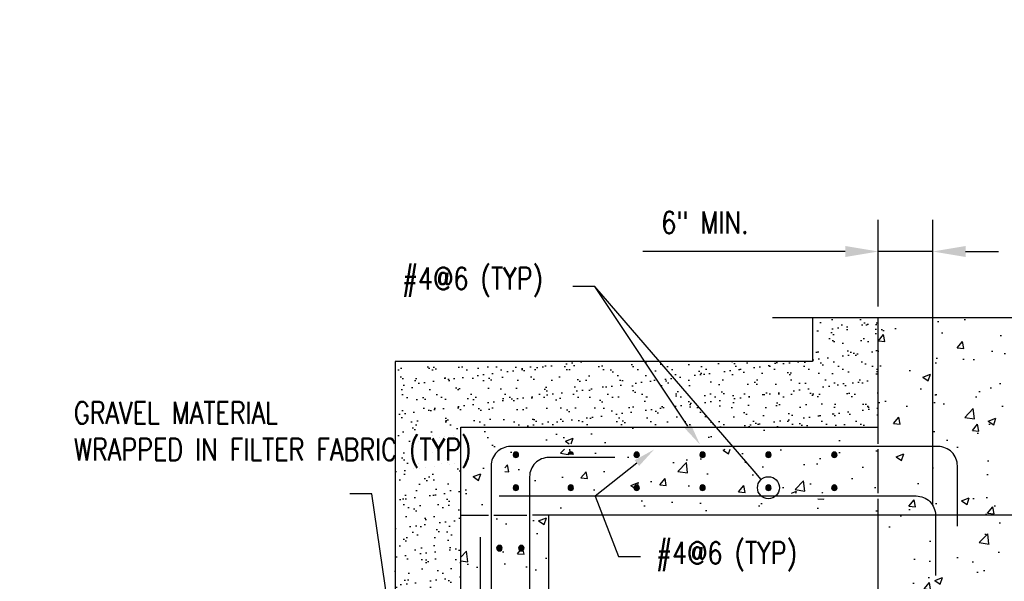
# Model space of a CAD drawing. Header units: inches. Extents: x 54 to 1490, y -286 to 93.
# Tile 12 of 22: x 553 to 642, y 42 to 93. Entities that reach past the tile are written whole.
import ezdxf
from ezdxf import colors
from ezdxf.entities.mleader import LeaderData, LeaderLine
from ezdxf.math import Vec2, Vec3

# ---------------------------------------------------------------- set-up
doc = ezdxf.new("R2010")
doc.units = ezdxf.units.IN
doc.header["$MEASUREMENT"] = 0
for name, color, linetype in [('A-ANNO-DIMS', 1, 'Continuous'), ('A-DETL-GENF', 3, 'Continuous'), ('A-DETL-THIN', 1, 'Continuous'), ('A-DETL-WIDE', 4, 'Continuous'), ('A-FLOR', 5, 'Continuous'), ('A-FLOR-PATT', 8, 'Continuous'), ('A-WALL', 5, 'Continuous'), ('A-WALL-PATT', 8, 'Continuous'), ('G-ANNO-SYMB', 2, 'Continuous'), ('G-ANNO-TEXT', 2, 'Continuous')]:
    doc.layers.add(name, color=color, linetype=linetype)
doc.styles.add('Annotative', font='romans.shx', dxfattribs={"width": 0.8, "height": 0.125})
doc.dimstyles.new('Annotative', dxfattribs={"dimscale": 0, "dimtxt": 0.125, "dimasz": 0.125, "dimexe": 0.18, "dimexo": 0.0625, "dimgap": 0.09, "dimtad": 1, "dimdec": 3, "dimzin": 3, "dimdsep": 46, "dimlunit": 4, "dimtxsty": 'Annotative', "dimcen": 0.09, "dimclrt": 2, "dimazin": 2, "dimtfac": 1, "dimtdec": 3, "dimtmove": 0, "dimatfit": 0, "dimfxl": 1, "dimtfill": 1, "dimfrac": 2, "dimtolj": 1, "dimtzin": 0, "dimarcsym": 0})
pattern_1 = [(50, (429.607, 0), (7.1726, -0.62752), [0.75, -8.25]), (355, (429.607, 0), (-1.38751, 7.52192), [0.6, -6.6]), (100.4514, (430.205, -0.052), (5.7851, 6.8944), [0.6374, -7.01142]), (46.184, (429.607, 2), (10.6724, -1.6552), [1.125, -12.375]), (96.6356, (430.496, 1.862), (9.3466, 9.7412), [0.9561, -10.51714]), (351.184, (429.607, 2), (9.3466, 9.7412), [0.9, -9.9]), (21, (430.607, 1.5), (5.96907, -4.02619), [0.75, -8.25]), (326, (430.607, 1.5), (2.43315, 7.2515), [0.6, -6.6]), (71.4514, (431.1045, 1.1645), (8.40222, 3.2253), [0.6374, -7.01142]), (37.5, (429.607, 0), (0.1216, 3.32894), [0, -6.52, 0, -6.7, 0, -6.625]), (7.5, (429.607, 0), (2.630695, 3.94412), [0, -3.82, 0, -6.37, 0, -2.525]), (327.5, (427.377, 0), (5.338224, -0.22555), [0, -2.5, 0, -7.8, 0, -10.35]), (317.5, (426.377, 0), (5.83186, 1.00105), [0, -3.25, 0, -5.18, 0, -7.35])]

# ---------------------------------------------------------------- blocks, each defined once
blk = doc.blocks.new('Reinforcing Bar Section_USACE - __4-579026-Section 17')
at = {"layer": 'A-DETL-GENF'}
blk.add_hatch(color=256, dxfattribs=at).paths.add_polyline_path([(179.133, 53.256), (179.233, 53.305), (179.303, 53.392), (179.327, 53.5), (179.303, 53.608), (179.233, 53.695), (179.133, 53.744), (179.022, 53.744), (178.922, 53.695), (178.852, 53.608), (178.827, 53.5), (178.858, 53.385), (178.922, 53.305), (179.022, 53.256)])
for start, end in [(0, 180), (180, 0)]:
    blk.add_arc((179.077, 53.5), 0.25, start, end, dxfattribs=at)
blk = doc.blocks.new('Reinforcing Bar Section_USACE - __4-V3-Section 17')
at = {"layer": 'A-DETL-GENF'}
blk.add_hatch(color=256, dxfattribs=at).paths.add_polyline_path([(173.133, 53.5), (173.327, 53.5), (173.303, 53.608), (173.233, 53.695), (173.133, 53.744), (173.022, 53.744), (172.922, 53.695), (172.852, 53.608), (172.827, 53.5), (173.077, 53.5)])
blk.add_arc((173.077, 53.5), 0.25, 0, 180, dxfattribs=at)
blk = doc.blocks.new('*D36')
at = {"layer": 'A-ANNO-DIMS', "color": 0, "lineweight": -2, "transparency": 16777216}
for p, q in [((630.684, 67), (630.684, 74.887)), ((635.642, 49), (635.642, 74.887)), ((627.684, 72.007), (609.233, 72.007)), ((635.642, 72.007), (630.684, 72.007)), ((638.642, 72.007), (641.642, 72.007))]:
    blk.add_line(p, q, dxfattribs=at)
at = {"layer": 'A-ANNO-DIMS', "color": 0, "transparency": 16777216}
for points in [[(627.684, 72.507), (627.684, 71.507), (630.684, 72.007)], [(638.642, 72.507), (638.642, 71.507), (635.642, 72.007)]]:
    blk.add_solid(points, dxfattribs=at)
at = {"layer": 'Defpoints', "color": 0, "transparency": 16777216}
for p in [(635.642, 72.007), (630.684, 66), (635.642, 48)]:
    blk.add_point(p, dxfattribs=at)
at = {"layer": 'A-ANNO-DIMS', "color": 2, "lineweight": -3, "transparency": 16777216, "insert": (614.902, 74.638), "char_height": 2, "attachment_point": 5, "style": 'Annotative', "bg_fill": 3, "box_fill_scale": 1.25, "bg_fill_color": 256, "bg_fill_true_color": 13158600, "bg_fill_transparency": 0}
blk.add_mtext('\\A1;6" MIN.', dxfattribs=at)
blk = doc.blocks.new('_DotBlank')
at = {"color": 0, "linetype": 'ByBlock', "lineweight": -2}
blk.add_line((-0.5, 0), (-1, 0), dxfattribs=at)
blk.add_circle((0, 0), 0.5, dxfattribs=at)

msp = doc.modelspace()

# ---------------------------------------------------------------- hatches: boundary and pattern name
at = {"layer": 'A-FLOR-PATT', "lineweight": -3}
h = msp.add_hatch(dxfattribs=at)
h.set_pattern_fill('AR-CONC', color=8, style=0)
h.set_pattern_definition([(50, (-162.014, 0), (7.1726, -0.62752), [0.75, -8.25]), (355, (-162.014, 0), (-1.387513, 7.52192), [0.6, -6.6]), (100.4514, (-161.416, -0.052), (5.78509, 6.8944), [0.6374, -7.01142]), (46.1842, (-162.014, 2), (10.67241, -1.65519), [1.125, -12.375]), (96.6356, (-161.125, 1.862), (9.34662, 9.74119), [0.9561, -10.51714]), (351.1842, (-162.014, 2), (9.34662, 9.74119), [0.9, -9.9]), (21, (-161.014, 1.5), (5.96907, -4.02619), [0.75, -8.25]), (326, (-161.014, 1.5), (2.433153, 7.2515), [0.6, -6.6]), (71.4514, (-160.5165, 1.1645), (8.402224, 3.22531), [0.6374, -7.01142]), (37.5, (-162.014, 0), (0.1215986, 3.3289385), [0, -6.52, 0, -6.7, 0, -6.625]), (7.5, (-162.014, 0), (2.630695, 3.944117), [0, -3.82, 0, -6.37, 0, -2.525]), (327.5, (-164.244, 0), (5.338224, -0.225549), [0, -2.5, 0, -7.8, 0, -10.35]), (317.5, (-165.244, 0), (5.831862, 1.00105), [0, -3.25, 0, -5.18, 0, -7.35])])
h.paths.add_polyline_path([(630.6845, 0), (674.6845, 0), (674.6845, 29), (673.1845, 29.5), (676.1845, 30.5), (674.6845, 31), (674.6845, 66), (655.6845, 66), (655.1845, 64.5), (654.1845, 67.5), (653.6845, 66), (630.6845, 66), (630.6845, 54.5), (636.1415, 54.5), (636.6592, 54.4319), (637.1415, 54.2321), (637.5557, 53.9142), (637.8736, 53.5), (638.0734, 53.0176), (638.1415, 52.5), (638.1415, 47), (637.6415, 47), (637.6415, 52.5), (637.5904, 52.8882), (637.4406, 53.25), (637.2022, 53.5607), (636.8915, 53.799), (636.5297, 53.9489), (636.1415, 54), (630.6845, 54), (630.6845, 50), (634.1415, 50), (634.6592, 49.9319), (635.1415, 49.7321), (635.5557, 49.4142), (635.8736, 49), (636.0734, 48.5176), (636.1415, 48), (636.1415, 42.5), (635.6415, 42.5), (635.6415, 48), (635.5904, 48.3882), (635.4406, 48.75), (635.2022, 49.0607), (634.8915, 49.299), (634.5297, 49.4489), (634.1415, 49.5), (630.6845, 49.5), (630.6845, 16.5), (634.1415, 16.5), (634.5385, 16.5547), (634.8915, 16.701), (635.2022, 16.9393), (635.4406, 17.25), (635.5904, 17.6118), (635.6415, 18), (635.6415, 23.5), (636.1415, 23.5), (636.1415, 18), (636.0734, 17.4824), (635.8736, 17), (635.5557, 16.5858), (635.1415, 16.2679), (634.6592, 16.0681), (634.1415, 16), (630.6845, 16), (630.6845, 2), (636.1415, 2), (636.5297, 2.0511), (636.8915, 2.201), (637.2022, 2.4393), (637.4406, 2.75), (637.5904, 3.1118), (637.6415, 3.5), (637.6415, 9), (638.1415, 9), (638.0811, 3.0123), (638.0734, 2.9824), (637.8736, 2.5), (637.5557, 2.0858), (637.1415, 1.7679), (636.6592, 1.5681), (636.1415, 1.5), (630.6845, 1.5), (630.6845, 1.2816)])
h = msp.add_hatch(dxfattribs=at)
h.set_pattern_fill('AR-SAND', color=8, style=0)
h.set_pattern_definition([(37.5, (-162.0139, 0), (-0.0629934, 1.9268238), [0, -1.52, 0, -1.7, 0, -1.625]), (7.5, (-162.014, 0), (1.769777, 2.822146), [0, -0.82, 0, -1.37, 0, -0.525]), (327.5, (-163.2439, 0), (3.114142, 0.005659), [0, -0.5, 0, -1.8, 0, -2.35]), (317.5, (-163.244, 0), (3.006127, 0.877676), [0, -0.25, 0, -1.18, 0, -1.35])])
h.paths.add_polyline_path([(569.6845, 24), (592.6845, 24), (592.6845, 56), (630.6845, 56), (630.6845, 66), (624.6845, 66), (624.6845, 62), (586.6845, 62), (586.6845, 30), (569.6845, 30), (569.6845, 25.3636)])
h = msp.add_hatch(dxfattribs=at)
h.set_pattern_fill('AR-CONC', color=8, style=0)
h.set_pattern_definition(pattern_1)
h.paths.add_polyline_path([(592.6845, 48), (595.1845, 48), (595.1845, 52.5), (595.2526, 53.0176), (595.4524, 53.5), (595.7703, 53.9142), (596.1845, 54.2321), (596.6668, 54.4319), (597.1845, 54.5), (630.6845, 54.5), (630.6845, 56), (592.6845, 56)])
h.paths.add_polyline_path([(608.4646, 48), (630.6845, 48), (630.6845, 49.5), (599.1845, 49.5), (599.1845, 48)])
h.paths.add_polyline_path([(595.6845, 48), (598.6845, 48), (598.6845, 49.5), (598.1845, 49.5), (597.6668, 49.5681), (597.1845, 49.7679), (596.7703, 50.0858), (596.6394, 50.2563), (596.6288, 50.2563), (596.5286, 50.3045), (596.4592, 50.3915), (596.4345, 50.5), (596.4408, 50.5279), (596.2526, 50.9824), (596.1845, 51.5307), (596.1845, 53), (596.6845, 53), (596.6845, 51.5), (596.7401, 51.1009), (596.8902, 50.7437), (597.1238, 50.4393), (597.4592, 50.1907), (597.7962, 50.0511), (598.1845, 50), (598.6845, 50), (598.6845, 51.5), (598.7526, 52.0176), (598.9524, 52.5), (599.2703, 52.9142), (599.6845, 53.2321), (600.1668, 53.4319), (600.6845, 53.5), (602.4345, 53.5), (602.4592, 53.6085), (602.5286, 53.6955), (602.6288, 53.7437), (602.7401, 53.7437), (602.8403, 53.6955), (602.9097, 53.6085), (602.9345, 53.5), (606.6845, 53.5), (606.6845, 53), (600.6845, 53), (600.2962, 52.9489), (599.9345, 52.799), (599.6238, 52.5607), (599.3854, 52.25), (599.2356, 51.8882), (599.1845, 51.5), (599.1845, 50), (630.6845, 50), (630.6845, 54), (597.1845, 54), (596.7962, 53.9489), (596.4345, 53.799), (596.1238, 53.5607), (595.8854, 53.25), (595.7356, 52.8882), (595.6845, 52.5), (595.6845, 49.2166)])
h.paths.add_polyline_path([(626.7401, 50.2563), (626.6288, 50.2563), (626.5286, 50.3045), (626.4592, 50.3915), (626.4345, 50.5), (626.4592, 50.6085), (626.5286, 50.6955), (626.6288, 50.7437), (626.7401, 50.7437), (626.8403, 50.6955), (626.9097, 50.6085), (626.9345, 50.5), (626.9097, 50.3915), (626.8403, 50.3045)])
h.paths.add_polyline_path([(608.6288, 50.2563), (608.5286, 50.3045), (608.4592, 50.3915), (608.4345, 50.5), (608.4646, 50.6152), (608.5286, 50.6955), (608.6288, 50.7437), (608.7401, 50.7437), (608.8403, 50.6955), (608.9097, 50.6085), (608.9345, 50.5), (608.9097, 50.3915), (608.8403, 50.3045), (608.7401, 50.2563)])
h.paths.add_polyline_path([(614.7401, 50.2563), (614.6288, 50.2563), (614.5286, 50.3045), (614.4592, 50.3915), (614.4345, 50.5), (614.4592, 50.6085), (614.5286, 50.6955), (614.6288, 50.7437), (614.7401, 50.7437), (614.8403, 50.6955), (614.9097, 50.6085), (614.9345, 50.5), (614.9097, 50.3915), (614.8403, 50.3045)])
h.paths.add_polyline_path([(620.6288, 50.2563), (620.5286, 50.3045), (620.4592, 50.3915), (620.4345, 50.5), (620.4592, 50.6085), (620.5286, 50.6955), (620.6288, 50.7437), (620.7401, 50.7437), (620.8403, 50.6955), (620.9097, 50.6085), (620.9345, 50.5), (620.9097, 50.3915), (620.8403, 50.3045), (620.7401, 50.2563)])
h.paths.add_polyline_path([(597.7401, 50.2563), (597.6288, 50.2563), (597.5286, 50.3045), (597.4592, 50.3915), (597.4345, 50.5), (597.4592, 50.6085), (597.5286, 50.6955), (597.6288, 50.7437), (597.7401, 50.7437), (597.8403, 50.6955), (597.9097, 50.6085), (597.9345, 50.5), (597.9097, 50.3915), (597.8403, 50.3045)])
h.paths.add_polyline_path([(602.6288, 50.2563), (602.5286, 50.3045), (602.4592, 50.3915), (602.4345, 50.5), (602.4592, 50.6085), (602.5286, 50.6955), (602.6288, 50.7437), (602.7401, 50.7437), (602.8403, 50.6955), (602.9097, 50.6085), (602.9345, 50.5), (602.9097, 50.3915), (602.8403, 50.3045), (602.7401, 50.2563)])
h.paths.add_polyline_path([(597.6288, 53.2563), (597.5286, 53.3045), (597.4592, 53.3915), (597.4345, 53.5), (597.4592, 53.6085), (597.5286, 53.6955), (597.6288, 53.7437), (597.7401, 53.7437), (597.8403, 53.6955), (597.9097, 53.6085), (597.9345, 53.5), (597.9097, 53.3915), (597.8403, 53.3045), (597.7401, 53.2563)])
h.paths.add_polyline_path([(626.6288, 53.2563), (626.5286, 53.3045), (626.4592, 53.3915), (626.4345, 53.5), (626.4592, 53.6085), (626.5286, 53.6955), (626.6288, 53.7437), (626.7401, 53.7437), (626.8403, 53.6955), (626.9097, 53.6085), (626.9345, 53.5), (626.9097, 53.3915), (626.8403, 53.3045), (626.7401, 53.2563)])
h.paths.add_polyline_path([(620.7401, 53.2563), (620.6288, 53.2563), (620.5286, 53.3045), (620.4592, 53.3915), (620.4345, 53.5), (620.4592, 53.6085), (620.5286, 53.6955), (620.6288, 53.7437), (620.7401, 53.7437), (620.8403, 53.6955), (620.9097, 53.6085), (620.9345, 53.5), (620.9097, 53.3915), (620.8403, 53.3045)])
h.paths.add_polyline_path([(608.7401, 53.2563), (608.6288, 53.2563), (608.5286, 53.3045), (608.4592, 53.3915), (608.4345, 53.5), (608.4646, 53.6152), (608.5286, 53.6955), (608.6288, 53.7437), (608.7401, 53.7437), (608.8403, 53.6955), (608.9097, 53.6085), (608.9345, 53.5), (608.9097, 53.3915), (608.8403, 53.3045)])
h.paths.add_polyline_path([(614.6288, 53.2563), (614.5286, 53.3045), (614.4592, 53.3915), (614.4345, 53.5), (614.4592, 53.6085), (614.5286, 53.6955), (614.6288, 53.7437), (614.7401, 53.7437), (614.8403, 53.6955), (614.9097, 53.6085), (614.9345, 53.5), (614.9097, 53.3915), (614.8403, 53.3045), (614.7401, 53.2563)])
at = {"layer": 'A-WALL-PATT', "lineweight": -3}
h = msp.add_hatch(dxfattribs=at)
h.set_pattern_fill('AR-CONC', color=8, style=0)
h.set_pattern_definition(pattern_1)
h.paths.add_polyline_path([(592.6845, 18), (594.1845, 18), (594.1845, 46), (594.6845, 46), (594.6845, 18), (595.1845, 18), (595.1845, 48), (592.6845, 48), (592.6845, 24)])
h.paths.add_polyline_path([(598.1288, 18), (598.6845, 18), (598.6845, 48), (595.6845, 48), (595.6845, 18), (598.0286, 18)])
h.paths.add_polyline_path([(600.6845, 18), (600.6845, 48), (599.1845, 48), (599.1845, 18)])
h.paths.add_polyline_path([(596.1288, 20.7563), (596.0286, 20.8045), (595.9592, 20.8915), (595.9345, 21), (595.9592, 21.1085), (596.0286, 21.1955), (596.1288, 21.2437), (596.2401, 21.2437), (596.3403, 21.1955), (596.4097, 21.1085), (596.4345, 21), (596.4097, 20.8915), (596.3403, 20.8045), (596.2401, 20.7563)])
h.paths.add_polyline_path([(598.1288, 20.7563), (598.0286, 20.8045), (597.9592, 20.8915), (597.9345, 21), (597.9592, 21.1085), (598.0286, 21.1955), (598.1288, 21.2437), (598.2401, 21.2437), (598.3403, 21.1955), (598.4097, 21.1085), (598.4345, 21), (598.4097, 20.8915), (598.3403, 20.8045), (598.2401, 20.7563)])
h.paths.add_polyline_path([(598.2401, 26.7563), (598.1288, 26.7563), (598.0286, 26.8045), (597.9592, 26.8915), (597.9345, 27), (597.9592, 27.1085), (598.0286, 27.1955), (598.1288, 27.2437), (598.2401, 27.2437), (598.3403, 27.1955), (598.4097, 27.1085), (598.4345, 27), (598.4097, 26.8915), (598.3403, 26.8045)])
h.paths.add_polyline_path([(596.2401, 26.7563), (596.1288, 26.7563), (596.0286, 26.8045), (595.9592, 26.8915), (595.9345, 27), (595.9592, 27.1085), (596.0286, 27.1955), (596.1288, 27.2437), (596.2401, 27.2437), (596.3403, 27.1955), (596.4097, 27.1085), (596.4345, 27), (596.4097, 26.8915), (596.3403, 26.8045)])
h.paths.add_polyline_path([(598.2401, 32.7563), (598.1288, 32.7563), (598.0286, 32.8045), (597.9592, 32.8915), (597.9345, 33), (597.9592, 33.1085), (598.0286, 33.1955), (598.1288, 33.2437), (598.2401, 33.2437), (598.3403, 33.1955), (598.4097, 33.1085), (598.4345, 33), (598.4097, 32.8915), (598.3403, 32.8045)])
h.paths.add_polyline_path([(596.2401, 32.7563), (596.1288, 32.7563), (596.0286, 32.8045), (595.9592, 32.8915), (595.9345, 33), (595.9592, 33.1085), (596.0286, 33.1955), (596.1288, 33.2437), (596.2401, 33.2437), (596.3403, 33.1955), (596.4097, 33.1085), (596.4345, 33), (596.4097, 32.8915), (596.3403, 32.8045)])
h.paths.add_polyline_path([(598.2401, 38.7563), (598.1288, 38.7563), (598.0286, 38.8045), (597.9592, 38.8915), (597.9345, 39), (597.9592, 39.1085), (598.0286, 39.1955), (598.1288, 39.2437), (598.2401, 39.2437), (598.3403, 39.1955), (598.4097, 39.1085), (598.4345, 39), (598.4097, 38.8915), (598.3403, 38.8045)])
h.paths.add_polyline_path([(596.1288, 38.7563), (596.0286, 38.8045), (595.9592, 38.8915), (595.9345, 39), (595.9592, 39.1085), (596.0286, 39.1955), (596.1288, 39.2437), (596.2401, 39.2437), (596.3403, 39.1955), (596.4097, 39.1085), (596.4345, 39), (596.4097, 38.8915), (596.3403, 38.8045), (596.2401, 38.7563)])
h.paths.add_polyline_path([(598.1288, 44.7563), (598.0286, 44.8045), (597.9592, 44.8915), (597.9345, 45), (597.9592, 45.1085), (598.0286, 45.1955), (598.1288, 45.2437), (598.2401, 45.2437), (598.3403, 45.1955), (598.4097, 45.1085), (598.4345, 45), (598.4097, 44.8915), (598.3403, 44.8045), (598.2401, 44.7563)])
h.paths.add_polyline_path([(596.1288, 44.7563), (596.0286, 44.8045), (595.9592, 44.8915), (595.9345, 45), (595.9592, 45.1085), (596.0286, 45.1955), (596.1288, 45.2437), (596.2401, 45.2437), (596.3403, 45.1955), (596.4097, 45.1085), (596.4345, 45), (596.4097, 44.8915), (596.3403, 44.8045), (596.2401, 44.7563)])

# ---------------------------------------------------------------- linework, layer by layer
at = {"layer": 'A-DETL-THIN', "lineweight": -3}
for p, q in [((624.6845, 66), (624.6845, 62)), ((624.6845, 62), (586.6845, 62)), ((586.6845, 62), (586.6845, 30))]:
    msp.add_line(p, q, dxfattribs=at)
at = {"layer": 'A-DETL-WIDE', "lineweight": -3}
for points in [[(606.6845, 53.25), (600.6845, 53.25, 0.4142136), (598.9345, 51.5), (598.9345, 4.5, 0.4142136), (600.6845, 2.75), (606.6845, 2.75)], [(594.4345, 46), (594.4345, 3.5, 0.4142136), (596.1845, 1.75), (636.1415, 1.75, 0.4142136), (637.8915, 3.5), (637.8915, 9)]]:
    msp.add_lwpolyline(points, format="xyb", dxfattribs=at)
at = {"layer": 'A-FLOR', "lineweight": -3}
for p, q in [((630.6845, 54.5), (630.6845, 66)), ((592.6845, 56), (630.6845, 56)), ((592.6845, 0), (592.6845, 56)), ((630.6845, 50), (630.6845, 54)), ((630.6845, 16.5), (630.6845, 49.5)), ((592.6845, 48), (595.1845, 48)), ((595.6845, 48), (598.6845, 48))]:
    msp.add_line(p, q, dxfattribs=at)
at = {"layer": 'A-WALL', "lineweight": -3}
for p, q in [((674.6845, 48), (599.1845, 48)), ((600.6845, 18), (600.6845, 48))]:
    msp.add_line(p, q, dxfattribs=at)
at = {"layer": 'G-ANNO-SYMB', "lineweight": -3}
msp.add_line((621.0404, 66), (653.6845, 66), dxfattribs=at)

# ---------------------------------------------------------------- block references
at = {"layer": 'A-DETL-GENF', "lineweight": -3}
for name, p in [('Reinforcing Bar Section_USACE - __4-579026-Section 17', (418.6071, 0)), ('Reinforcing Bar Section_USACE - __4-V3-Section 17', (429.6071, 0)), ('Reinforcing Bar Section_USACE - __4-579026-Section 17', (429.6071, 0)), ('Reinforcing Bar Section_USACE - __4-579026-Section 17', (435.6071, 0)), ('Reinforcing Bar Section_USACE - __4-579026-Section 17', (441.6071, 0)), ('Reinforcing Bar Section_USACE - __4-579026-Section 17', (447.6071, 0)), ('Reinforcing Bar Section_USACE - __4-579026-Section 17', (418.6071, -3)), ('Reinforcing Bar Section_USACE - __4-579026-Section 17', (423.6071, -3)), ('Reinforcing Bar Section_USACE - __4-579026-Section 17', (429.6071, -3)), ('Reinforcing Bar Section_USACE - __4-579026-Section 17', (435.6071, -3)), ('Reinforcing Bar Section_USACE - __4-579026-Section 17', (441.6071, -3)), ('Reinforcing Bar Section_USACE - __4-579026-Section 17', (447.6071, -3)), ('Reinforcing Bar Section_USACE - __4-579026-Section 17', (417.1071, -8.5)), ('Reinforcing Bar Section_USACE - __4-579026-Section 17', (419.1071, -8.5))]:
    msp.add_blockref(name, p, dxfattribs=at)

# ---------------------------------------------------------------- leaders
at = {"layer": 'G-ANNO-TEXT', "lineweight": -3}
ml = msp.add_multileader_mtext('Standard', dxfattribs=at)
ml.set_content('FUSIBLE LINK', color=256, style='Annotative')
ml.set_leader_properties(color=1, linetype='ByLayer', lineweight=-1)
ml.build(insert=Vec2(0, 0))
ml.multileader.update_dxf_attribs({"text_left_attachment_type": 3, "text_right_attachment_type": 3, "dogleg_length": 0.125, "arrow_head_size": 2, "scale": 16})
ctx = ml.context
ctx.base_point, ctx.scale, ctx.char_height, ctx.arrow_head_size, ctx.landing_gap_size, ctx.plane_origin = Vec3(266.0906, 45.5468), 16, 2, 2, 1.44, Vec3(283.0431, 58.3645)
ctx.left_attachment, ctx.right_attachment = 3, 3
notes = []
notes.append((ctx, [(1, (1, 1, 0), (286.742, 45.5468), (-1, 0), 2, [(0, [(328.9069, 43.0151)], 0, [])])]))
ctx.mtext.insert, ctx.mtext.width, ctx.mtext.flow_direction = Vec3(267.5306, 46.5468), 23.260912, 5
for ctx, leaders in notes:
    for number, flags, end, landing, length, lines in leaders:
        leader = LeaderData()
        leader.index, (leader.has_last_leader_line, leader.has_dogleg_vector, leader.attachment_direction) = number, flags
        leader.last_leader_point, leader.dogleg_vector, leader.dogleg_length = Vec3(end), Vec3(landing), length
        for number, points, colour, breaks in lines:
            line = LeaderLine()
            line.index, line.vertices, line.color, line.breaks = number, Vec3.list(points), colors.encode_raw_color(colour), breaks
            leader.lines.append(line)
        ctx.leaders.append(leader)

# ---------------------------------------------------------------- next in the draw order: dimensions: what is measured, and where the dimension line sits
at = {"layer": 'A-ANNO-DIMS', "lineweight": -3}
dim = msp.add_linear_dim(base=(635.6415, 72.0074), p1=(630.6845, 66), p2=(635.6415, 48), text='6" MIN.', dimstyle='Annotative', override={"dimasz": 0.1875, "dimpost": '\\X'}, dxfattribs=at)
dim.commit()
dim.dimension.update_dxf_attribs({"geometry": '*D36', "text_midpoint": (614.9016, 72.0074), "dimtype": 160})

# ---------------------------------------------------------------- next in the draw order: linework, layer by layer
at = {"layer": 'A-DETL-WIDE', "lineweight": -3}
for points in [[(637.8915, 47), (637.8915, 52.5, 0.4142136), (636.1415, 54.25), (597.1845, 54.25, 0.4142136), (595.4345, 52.5), (595.4345, 18)], [(596.163, 49.75), (634.1415, 49.75, -0.4142136), (635.8915, 48), (635.8915, 42.5)]]:
    msp.add_lwpolyline(points, format="xyb", dxfattribs=at)

# ---------------------------------------------------------------- next in the draw order: leaders
at = {"layer": 'G-ANNO-TEXT', "lineweight": -3}
ml = msp.add_multileader_mtext('Standard', dxfattribs=at)
ml.set_content('\\A1;PROVIDE SCREENED FIRE DAMPER COMPONENTS ONLY IF REQUIRED BY USING AGENCY', color=256, style='Annotative')
ml.set_leader_properties(color=1, linetype='ByLayer', lineweight=-1)
ml.build(insert=Vec2(0, 0))
ml.multileader.update_dxf_attribs({"text_left_attachment_type": 3, "text_right_attachment_type": 3, "dogleg_length": 0.125, "arrow_head_size": 2, "scale": 16})
ctx = ml.context
ctx.base_point, ctx.scale, ctx.char_height, ctx.arrow_head_size, ctx.landing_gap_size, ctx.plane_origin = Vec3(266.0906, 82.0728), 16, 2, 2, 1.44, Vec3(277.5823, 75.053)
ctx.left_attachment, ctx.right_attachment = 3, 3
notes = []
notes.append((ctx, [(1, (1, 1, 0), (300.9896, 82.0728), (-1, 0), 2, [(0, [(331.9546, 50.6805)], 0, [])])]))
ctx.mtext.insert, ctx.mtext.width, ctx.mtext.defined_height, ctx.mtext.flow_direction = Vec3(267.5306, 93.0728), 30.557851, 10.4969, 5
ml = msp.add_multileader_mtext('Standard', dxfattribs=at)
ml.set_content('SEE A4/S-707 FOR REINF SIZE AND SPACING', color=256, style='Annotative')
ml.set_leader_properties(color=1, linetype='ByLayer', lineweight=-1)
ml.build(insert=Vec2(0, 0))
ml.multileader.update_dxf_attribs({"text_right_attachment_type": 3, "dogleg_length": 0.125, "arrow_head_size": 2, "scale": 16})
ctx = ml.context
ctx.base_point, ctx.scale, ctx.char_height, ctx.arrow_head_size, ctx.landing_gap_size, ctx.plane_origin = Vec3(351.1588, 83.7035), 16, 2, 2, 1.44, Vec3(342.583, 70.8011)
ctx.right_attachment = 3
notes.append((ctx, [(0, (1, 1, 0), (349.1588, 83.7035), (1, 0), 2, [(0, [(339.8817, 59.8869)], 0, [])])]))
ctx.mtext.insert, ctx.mtext.width, ctx.mtext.flow_direction = Vec3(352.5988, 84.7035), 23.260912, 5
ml = msp.add_multileader_mtext('Standard', dxfattribs=at)
ml.set_content('#4@6 (TYP)', color=256, style='Annotative')
ml.set_leader_properties(color=1, linetype='ByLayer', lineweight=-1)
ml.build(insert=Vec2(0, 0))
ml.multileader.update_dxf_attribs({"text_left_attachment_type": 3, "text_right_attachment_type": 3, "dogleg_length": 0.125, "arrow_head_size": 2, "scale": 16})
ctx = ml.context
ctx.base_point, ctx.scale, ctx.char_height, ctx.arrow_head_size, ctx.landing_gap_size, ctx.plane_origin = Vec3(585.8944, 68.8327), 16, 2, 2, 1.44, Vec3(581.6399, 59.0018)
ctx.left_attachment, ctx.right_attachment = 3, 3
notes.append((ctx, [(1, (1, 1, 0), (604.8696, 68.8327), (-1, 0), 2, [(0, [(614.4515, 54.4273)], 0, [])])]))
ctx.mtext.insert, ctx.mtext.width, ctx.mtext.flow_direction = Vec3(587.3344, 70.547), 23.260912, 5
ml = msp.add_multileader_mtext('Standard', dxfattribs=at)
ml.set_content('2\'-6"x2\'-6" MULTI BLADE FIRE STOP DAMPER W/FUSIBLE LINK', color=256, style='Annotative')
ml.set_leader_properties(color=1, linetype='ByLayer', lineweight=-1)
ml.build(insert=Vec2(0, 0))
ml.multileader.update_dxf_attribs({"text_left_attachment_type": 3, "text_right_attachment_type": 3, "dogleg_length": 0.125, "arrow_head_size": 2, "scale": 16})
ctx = ml.context
ctx.base_point, ctx.scale, ctx.char_height, ctx.arrow_head_size, ctx.landing_gap_size, ctx.plane_origin = Vec3(264.6429, 60.5412), 16, 2, 2, 1.44, Vec3(281.5868, 82.9145)
ctx.left_attachment, ctx.right_attachment = 3, 3
notes.append((ctx, [(1, (1, 1, 0), (301.2944, 60.5412), (-1, 0), 2, [(0, [(331.8749, 48.1352)], 0, [])])]))
ctx.mtext.insert, ctx.mtext.width, ctx.mtext.defined_height, ctx.mtext.flow_direction = Vec3(266.0829, 69.3031), 34.275467, 12.3279, 5
ml = msp.add_multileader_mtext('Standard', dxfattribs=at)
ml.set_content('', color=256, style='Annotative')
ml.set_leader_properties(color=1, lineweight=-1)
ml.set_arrow_properties(name='DOTBLANK')
ml.build(insert=Vec2(0, 0))
ml.multileader.update_dxf_attribs({"has_dogleg": 0, "text_left_attachment_type": 3, "text_right_attachment_type": 3, "dogleg_length": 0.3594, "arrow_head_size": 2, "scale": 16})
ctx = ml.context
ctx.base_point, ctx.scale, ctx.char_height, ctx.arrow_head_size, ctx.landing_gap_size, ctx.plane_origin = Vec3(601.9896, 68.8327), 16, 2, 2, 1.44, Vec3(620.6845, 50.5)
ctx.left_attachment, ctx.right_attachment = 3, 3
notes.append((ctx, [(0, (1, 1, 0), (610.6196, 68.8327), (-1, 0), 5.75, [(0, [(620.6845, 50.5)], 0, [])])]))
ctx.mtext.insert, ctx.mtext.flow_direction = Vec3(603.4296, 69.8327), 5
ml = msp.add_multileader_mtext('Standard', dxfattribs=at)
ml.set_content('GRAVEL MATERIAL\\PWRAPPED IN FILTER FABRIC (TYP)', color=256, style='Annotative')
ml.set_leader_properties(color=1, linetype='ByLayer', lineweight=-1)
ml.build(insert=Vec2(0, 0))
ml.multileader.update_dxf_attribs({"text_right_attachment_type": 3, "dogleg_length": 0.125, "arrow_head_size": 2, "scale": 16})
ctx = ml.context
ctx.base_point, ctx.scale, ctx.char_height, ctx.arrow_head_size, ctx.landing_gap_size, ctx.plane_origin = Vec3(556.0007, 56.9821), 16, 2, 2, 1.44, Vec3(557.9613, 37.8078)
ctx.right_attachment = 3
notes.append((ctx, [(1, (1, 1, 0), (584.5759, 49.9345), (-1, 0), 2, [(0, [(589.5931, 15.5974)], 0, [])])]))
ctx.mtext.insert, ctx.mtext.width, ctx.mtext.defined_height, ctx.mtext.flow_direction = Vec3(557.4407, 58.3155), 24.975852, 13.6748, 5
ml = msp.add_multileader_mtext('Standard', dxfattribs=at)
ml.set_content('#4@6 (TYP)', color=256, style='Annotative')
ml.set_leader_properties(color=1, linetype='ByLayer', lineweight=-1)
ml.build(insert=Vec2(0, 0))
ml.multileader.update_dxf_attribs({"text_right_attachment_type": 3, "dogleg_length": 0.125, "arrow_head_size": 2, "scale": 16})
ctx = ml.context
ctx.base_point, ctx.scale, ctx.char_height, ctx.arrow_head_size, ctx.landing_gap_size, ctx.plane_origin = Vec3(609.0315, 44.2307), 16, 2, 2, 1.44, Vec3(600.0433, 28.311)
ctx.right_attachment = 3
notes.append((ctx, [(0, (1, 1, 0), (607.0315, 44.2307), (1, 0), 2, [(1, [(610.2762, 53.9858), (604.9014, 49.7391)], 0, [])])]))
ctx.mtext.insert, ctx.mtext.width, ctx.mtext.flow_direction = Vec3(610.4715, 45.5641), 23.260912, 5
ml = msp.add_multileader_mtext('Standard', dxfattribs=at)
ml.set_content('HEAVY DUTY LOUVER', color=256, style='Annotative')
ml.set_leader_properties(color=1, linetype='ByLayer', lineweight=-1)
ml.build(insert=Vec2(0, 0))
ml.multileader.update_dxf_attribs({"text_left_attachment_type": 3, "text_right_attachment_type": 3, "dogleg_length": 0.125, "arrow_head_size": 2, "scale": 16})
ctx = ml.context
ctx.base_point, ctx.scale, ctx.char_height, ctx.arrow_head_size, ctx.landing_gap_size, ctx.plane_origin = Vec3(266.0906, 52.2864), 16, 2, 2, 1.44, Vec3(281.5868, 67.3299)
ctx.left_attachment, ctx.right_attachment = 3, 3
notes.append((ctx, [(1, (1, 1, 0), (295.8086, 52.2864), (-1, 0), 2, [(0, [(319.6356, 47.8912)], 0, [])])]))
ctx.mtext.insert, ctx.mtext.width, ctx.mtext.flow_direction = Vec3(267.5306, 53.2864), 29.134031, 5
for ctx, leaders in notes:
    for number, flags, end, landing, length, lines in leaders:
        leader = LeaderData()
        leader.index, (leader.has_last_leader_line, leader.has_dogleg_vector, leader.attachment_direction) = number, flags
        leader.last_leader_point, leader.dogleg_vector, leader.dogleg_length = Vec3(end), Vec3(landing), length
        for number, points, colour, breaks in lines:
            line = LeaderLine()
            line.index, line.vertices, line.color, line.breaks = number, Vec3.list(points), colors.encode_raw_color(colour), breaks
            leader.lines.append(line)
        ctx.leaders.append(leader)

doc.saveas('drawing.dxf')
